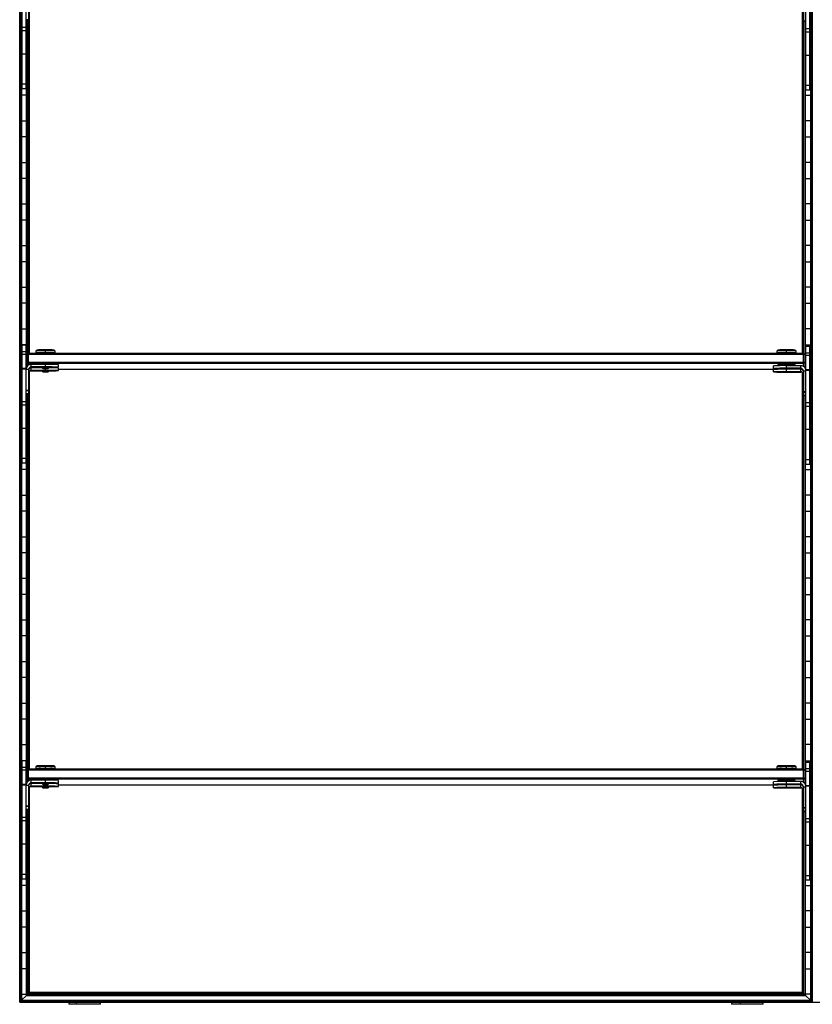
# Model space of a CAD drawing. Header units: millimetres. Extents: x -305 to 1524, y -1202 to 1202.
# Tile 1 of 8: x -305 to 305, y -1202 to -444. Entities that reach past the tile are written whole.
import ezdxf

# ---------------------------------------------------------------- set-up
doc = ezdxf.new("R2010")
doc.units = ezdxf.units.MM

msp = doc.modelspace()

# ---------------------------------------------------------------- linework, layer by layer
at = {"color": 7, "linetype": 'Continuous', "lineweight": 25}
for p, q in [((-304.88, -1200), (-304.88, 1200)), ((-304.52, 1199.65), (-304.52, -1199.65)), ((-303.73, 1198.85), (-303.73, -1198.85)), ((-303.38, 1198.5), (-303.38, -1198.5)), ((303.37, 1198.5), (303.37, -1198.5)), ((303.73, -1198.85), (303.73, 1198.85)), ((304.52, 1199.65), (304.52, -1199.65)), ((304.87, 1200), (304.87, -1200)), ((-303, -497.25), (-303, -406.25)), ((-300, -497.25), (-300, -406.25)), ((300, -498.25), (300, -407.25)), ((303, -498.25), (303, -407.25)), ((-298, -425.22), (-298, -444.18)), ((-297.43, -700.54), (-297.43, -426.78)), ((297.43, -700.54), (297.43, -427.78)), ((298, -426.22), (298, -445.18)), ((-298, -444.18), (-300, -444.18)), ((-299.63, -711.53), (-299.63, -444.18)), ((-299.28, -444.18), (-299.28, -710.92)), ((-298.48, -701.01), (-298.48, -444.18)), ((-298.12, -444.18), (-298.12, -700.66)), ((298, -444.83), (300, -444.83)), ((298, -445.18), (300, -445.18)), ((298.12, -445.18), (298.12, -700.66)), ((298.48, -701.01), (298.48, -445.18)), ((299.27, -445.18), (299.27, -711.92)), ((299.62, -712.53), (299.62, -445.18)), ((-300, -449.92), (-303, -449.92)), ((-300, -452.59), (-303, -452.59)), ((303, -450.92), (300, -450.92)), ((303, -453.59), (300, -453.59)), ((-303.38, -457.8), (-303, -457.8)), ((-300, -457.8), (-299.63, -457.8)), ((300, -457.8), (299.62, -457.8)), ((303.37, -457.8), (303, -457.8)), ((-303, -470.2), (-303.38, -470.2)), ((-300, -470.44), (-303, -470.44)), ((-299.63, -470.2), (-300, -470.2)), ((299.62, -470.2), (300, -470.2)), ((303, -471.44), (300, -471.44)), ((303, -470.2), (303.37, -470.2)), ((-303.38, -489.8), (-303, -489.8)), ((-300, -489.8), (-299.63, -489.8)), ((300, -489.8), (299.62, -489.8)), ((303.37, -489.8), (303, -489.8)), ((-300, -493.68), (-303, -493.68)), ((-300, -497.25), (-303, -497.25)), ((303, -494.68), (300, -494.68)), ((303, -498.25), (300, -498.25)), ((-299.63, -502.2), (-303.38, -502.2)), ((299.62, -502.2), (303.37, -502.2)), ((-303.38, -521.8), (-299.63, -521.8)), ((303.37, -521.8), (299.62, -521.8)), ((-299.63, -534.2), (-303.38, -534.2)), ((299.62, -534.2), (303.37, -534.2)), ((-303.38, -553.8), (-299.63, -553.8)), ((303.37, -553.8), (299.62, -553.8)), ((-299.63, -566.2), (-303.38, -566.2)), ((299.62, -566.2), (303.37, -566.2)), ((-303.38, -585.8), (-299.63, -585.8)), ((303.37, -585.8), (299.62, -585.8)), ((-299.63, -598.2), (-303.38, -598.2)), ((299.62, -598.2), (303.37, -598.2)), ((-303.38, -617.8), (-299.63, -617.8)), ((303.37, -617.8), (299.62, -617.8)), ((-299.63, -630.2), (-303.38, -630.2)), ((299.62, -630.2), (303.37, -630.2)), ((-303.38, -649.8), (-299.63, -649.8)), ((303.37, -649.8), (299.62, -649.8)), ((-299.63, -662.2), (-303.38, -662.2)), ((299.62, -662.2), (303.37, -662.2)), ((-303.38, -681.8), (-299.63, -681.8)), ((303.37, -681.8), (299.62, -681.8)), ((-299.63, -694.2), (-303.38, -694.2)), ((-303, -785.25), (-303, -694.25)), ((-303, -694.25), (-300, -694.25)), ((-300, -785.25), (-300, -694.25)), ((299.62, -694.2), (303.37, -694.2)), ((300, -786.25), (300, -695.25)), ((300, -695.25), (303, -695.25)), ((303, -786.25), (303, -695.25)), ((-300, -699.52), (-303, -699.52)), ((-300, -701.49), (-303, -701.49)), ((-299, -701.54), (-298, -700.54)), ((-299, -701.54), (-298, -701.52)), ((-299, -701.54), (-299, -710.57)), ((-298, -709.75), (-298, -700.54)), ((-298, -700.54), (298, -700.54)), ((298, -701.52), (-298, -701.52)), ((-291.75, -698.19), (-292.5, -698.94)), ((-292.5, -698.94), (-292.5, -700.39)), ((-291.75, -700.39), (-291.75, -700.54)), ((-285, -700.26), (-285, -698.08)), ((-285, -700.28), (-285, -700.54)), ((-277.5, -698.94), (-278.25, -698.19)), ((-278.25, -700.54), (-278.25, -700.39)), ((-277.5, -700.39), (-277.5, -698.94)), ((278.25, -698.19), (277.5, -698.94)), ((277.5, -698.94), (277.5, -700.39)), ((278.25, -700.39), (278.25, -700.54)), ((285, -700.26), (285, -698.08)), ((285, -700.28), (285, -700.54)), ((292.5, -698.94), (291.75, -698.19)), ((291.75, -700.54), (291.75, -700.39)), ((292.5, -700.39), (292.5, -698.94)), ((298, -710.75), (298, -700.54)), ((299, -701.54), (298, -700.54)), ((299, -701.54), (298, -701.52)), ((299, -701.54), (299, -711.57)), ((303, -700.52), (300, -700.52)), ((303, -702.49), (300, -702.49)), ((-298, -707.52), (-299, -707.54)), ((-298, -708.54), (-299, -707.54)), ((-298, -707.52), (298, -707.52)), ((298, -708.54), (-298, -708.54)), ((-296, -711.57), (-296, -709.22)), ((-285, -709.22), (-296, -709.22)), ((-285, -711.22), (-296, -711.22)), ((-296, -711.57), (-287.5, -711.57)), ((-296, -714.18), (-296, -711.84)), ((-287.5, -711.84), (-296, -711.84)), ((-287.5, -711.39), (-287.5, -711.89)), ((-287.5, -711.89), (-287, -712.39)), ((-285, -711.22), (-285, -709.22)), ((-285, -712.36), (-285, -711.35)), ((-283, -712.39), (-282.5, -711.89)), ((-282.5, -711.89), (-282.5, -711.39)), ((-275, -711.39), (-275, -709.39)), ((-275, -714.01), (-275, -712.01)), ((275, -712.39), (275, -710.39)), ((278.25, -709.39), (278.25, -710.26)), ((285, -712.22), (285, -709.27)), ((296, -710.22), (285, -710.22)), ((291.75, -710.22), (291.75, -709.39)), ((296, -712.57), (296, -710.22)), ((298, -707.52), (299, -707.54)), ((298, -708.54), (299, -707.54)), ((-303.38, -713.8), (-303, -713.8)), ((-300, -712.48), (-303, -712.48)), ((-300, -712.92), (-303, -712.92)), ((-298, -713.22), (-300, -713.22)), ((-298, -713.22), (-298, -732.18)), ((-297.43, -1020.49), (-297.43, -714.78)), ((-285, -713.83), (-296, -713.83)), ((-296, -714.18), (-287.5, -714.18)), ((-287.5, -714.01), (-287.5, -714.51)), ((-287.5, -714.51), (-287, -715.01)), ((-285, -713.83), (-285, -712.43)), ((-285, -714.97), (-285, -713.97)), ((-283, -715.01), (-282.5, -714.51)), ((-282.5, -714.51), (-282.5, -714.01)), ((-275, -712.86), (278.25, -712.86)), ((275, -715.01), (275, -713.01)), ((278.25, -712.52), (278.25, -712.88)), ((282.98, -712.37), (283, -712.39)), ((282.98, -714.99), (283, -715.01)), ((296, -712.22), (285, -712.22)), ((285, -712.36), (285, -712.35)), ((285, -712.43), (285, -712.43)), ((285, -712.57), (296, -712.57)), ((285, -714.83), (285, -712.57)), ((296, -712.84), (285, -712.84)), ((296, -714.83), (285, -714.83)), ((285, -714.97), (285, -714.97)), ((285, -715.05), (285, -715.04)), ((285, -715.18), (296, -715.18)), ((287, -712.39), (287.02, -712.37)), ((287, -715.01), (287.02, -714.99)), ((291.75, -712.84), (291.75, -712.57)), ((296, -715.18), (296, -712.84)), ((296.49, -712.86), (297.05, -712.86)), ((297.43, -1020.49), (297.43, -715.78)), ((298, -714.22), (300, -714.22)), ((298, -714.22), (298, -733.18)), ((300, -713.8), (299.98, -713.8)), ((303, -713.48), (300, -713.48)), ((303, -713.92), (300, -713.92)), ((303.37, -713.8), (303, -713.8)), ((-303, -726.2), (-303.38, -726.2)), ((303, -726.2), (303.37, -726.2)), ((-298, -729.21), (-300, -729.21)), ((-298, -729.56), (-300, -729.56)), ((-298, -731.83), (-300, -731.83)), ((-298, -732.18), (-300, -732.18)), ((-299.63, -1031.48), (-299.63, -732.18)), ((-299.28, -732.18), (-299.28, -1030.87)), ((-298.48, -1020.96), (-298.48, -732.18)), ((-298.12, -732.18), (-298.12, -1020.61)), ((298, -730.21), (300, -730.21)), ((298, -730.56), (300, -730.56)), ((298, -732.83), (300, -732.83)), ((298, -733.18), (300, -733.18)), ((298.12, -733.18), (298.12, -1020.61)), ((298.48, -1020.96), (298.48, -733.18)), ((299.27, -733.18), (299.27, -1031.87)), ((299.62, -1032.48), (299.62, -733.18)), ((-300, -737.92), (-303, -737.92)), ((-300, -740.59), (-303, -740.59)), ((303, -738.92), (300, -738.92)), ((303, -741.59), (300, -741.59)), ((-303.38, -745.8), (-303, -745.8)), ((-300, -745.8), (-299.63, -745.8)), ((300, -745.8), (299.62, -745.8)), ((303.37, -745.8), (303, -745.8)), ((-303, -758.2), (-303.38, -758.2)), ((-300, -758.44), (-303, -758.44)), ((-299.63, -758.2), (-300, -758.2)), ((299.62, -758.2), (300, -758.2)), ((303, -759.44), (300, -759.44)), ((303, -758.2), (303.37, -758.2)), ((-303.38, -777.8), (-303, -777.8)), ((-300, -777.8), (-299.63, -777.8)), ((300, -777.8), (299.62, -777.8)), ((303.37, -777.8), (303, -777.8)), ((-300, -781.68), (-303, -781.68)), ((-300, -785.25), (-303, -785.25)), ((303, -782.68), (300, -782.68)), ((303, -786.25), (300, -786.25)), ((-299.63, -790.2), (-303.38, -790.2)), ((299.62, -790.2), (303.37, -790.2)), ((-303.38, -809.8), (-299.63, -809.8)), ((303.37, -809.8), (299.62, -809.8)), ((-299.63, -822.2), (-303.38, -822.2)), ((299.62, -822.2), (303.37, -822.2)), ((-303.38, -841.8), (-299.63, -841.8)), ((303.37, -841.8), (299.62, -841.8)), ((-299.63, -854.2), (-303.38, -854.2)), ((299.62, -854.2), (303.37, -854.2)), ((-303.38, -873.8), (-299.63, -873.8)), ((303.37, -873.8), (299.62, -873.8)), ((-299.63, -886.2), (-303.38, -886.2)), ((299.62, -886.2), (303.37, -886.2)), ((-303.38, -905.8), (-299.63, -905.8)), ((303.37, -905.8), (299.62, -905.8)), ((-299.63, -918.2), (-303.38, -918.2)), ((299.62, -918.2), (303.37, -918.2)), ((-303.38, -937.8), (-299.63, -937.8)), ((303.37, -937.8), (299.62, -937.8)), ((-299.63, -950.2), (-303.38, -950.2)), ((299.62, -950.2), (303.37, -950.2)), ((-303.38, -969.8), (-299.63, -969.8)), ((303.37, -969.8), (299.62, -969.8)), ((-299.63, -982.2), (-303.38, -982.2)), ((299.62, -982.2), (303.37, -982.2)), ((-303.38, -1001.8), (-299.63, -1001.8)), ((303.37, -1001.8), (299.62, -1001.8)), ((-299.63, -1014.2), (-303.38, -1014.2)), ((-303, -1105.2), (-303, -1014.2)), ((-300, -1105.2), (-300, -1014.2)), ((299.62, -1014.2), (303.37, -1014.2)), ((-300, -1019.47), (-303, -1019.47)), ((-300, -1021.44), (-303, -1021.44)), ((-299, -1021.49), (-298, -1020.49)), ((-299, -1021.49), (-298, -1021.47)), ((-299, -1021.49), (-299, -1030.52)), ((-298, -1029.7), (-298, -1020.49)), ((-298, -1020.49), (298, -1020.49)), ((298, -1021.47), (-298, -1021.47)), ((-291.75, -1018.14), (-292.5, -1018.89)), ((-292.5, -1018.89), (-292.5, -1020.34)), ((-291.75, -1020.34), (-291.75, -1020.49)), ((-285, -1020.21), (-285, -1018.03)), ((-285, -1020.23), (-285, -1020.49)), ((-277.5, -1018.89), (-278.25, -1018.14)), ((-278.25, -1020.49), (-278.25, -1020.34)), ((-277.5, -1020.34), (-277.5, -1018.89)), ((278.25, -1018.14), (277.5, -1018.89)), ((277.5, -1018.89), (277.5, -1020.34)), ((278.25, -1020.34), (278.25, -1020.49)), ((285, -1020.21), (285, -1018.03)), ((285, -1020.23), (285, -1020.49)), ((292.5, -1018.89), (291.75, -1018.14)), ((291.75, -1020.49), (291.75, -1020.34)), ((292.5, -1020.34), (292.5, -1018.89)), ((298, -1030.7), (298, -1020.49)), ((299, -1021.49), (298, -1020.49)), ((299, -1021.49), (298, -1021.47)), ((299, -1021.49), (299, -1031.52)), ((300, -1106.2), (300, -1015.2)), ((300, -1015.2), (303, -1015.2)), ((303, -1020.47), (300, -1020.47)), ((303, -1022.44), (300, -1022.44)), ((303, -1106.2), (303, -1015.2)), ((-298, -1027.47), (-299, -1027.49)), ((-298, -1028.49), (-299, -1027.49)), ((-298, -1027.47), (298, -1027.47)), ((298, -1028.49), (-298, -1028.49)), ((-296, -1031.52), (-296, -1029.17)), ((-285, -1029.17), (-296, -1029.17)), ((-285, -1031.17), (-285, -1029.17)), ((-275, -1031.34), (-275, -1029.34)), ((278.25, -1029.34), (278.25, -1030.21)), ((285, -1032.17), (285, -1029.23)), ((296, -1030.17), (285, -1030.17)), ((291.75, -1030.17), (291.75, -1029.34)), ((296, -1032.52), (296, -1030.17)), ((298, -1027.47), (299, -1027.49)), ((298, -1028.49), (299, -1027.49)), ((-303.38, -1033.8), (-303, -1033.8)), ((-300, -1032.43), (-303, -1032.43)), ((-300, -1032.87), (-303, -1032.87)), ((-298, -1033.17), (-300, -1033.17)), ((-298, -1033.17), (-298, -1052.13)), ((-297.43, -1192.55), (-297.43, -1034.73)), ((-285, -1031.17), (-296, -1031.17)), ((-296, -1031.52), (-287.5, -1031.52)), ((-296, -1034.14), (-296, -1031.79)), ((-287.5, -1031.79), (-296, -1031.79)), ((-285, -1033.79), (-296, -1033.79)), ((-296, -1034.14), (-287.5, -1034.14)), ((-287.5, -1031.34), (-287.5, -1031.84)), ((-287.5, -1031.84), (-287, -1032.34)), ((-287.5, -1033.96), (-287.5, -1034.46)), ((-287.5, -1034.46), (-287, -1034.96)), ((-285, -1032.31), (-285, -1031.3)), ((-285, -1033.79), (-285, -1032.38)), ((-285, -1034.93), (-285, -1033.92)), ((-283, -1032.34), (-282.5, -1031.84)), ((-283, -1034.96), (-282.5, -1034.46)), ((-282.5, -1031.84), (-282.5, -1031.34)), ((-282.5, -1034.46), (-282.5, -1033.96)), ((-275, -1033.96), (-275, -1031.96)), ((-275, -1032.82), (278.25, -1032.82)), ((275, -1032.34), (275, -1030.34)), ((275, -1034.96), (275, -1032.96)), ((278.25, -1032.47), (278.25, -1032.83)), ((282.98, -1032.33), (283, -1032.34)), ((282.98, -1034.94), (283, -1034.96)), ((296, -1032.17), (285, -1032.17)), ((285, -1032.31), (285, -1032.3)), ((285, -1032.38), (285, -1032.38)), ((285, -1032.52), (296, -1032.52)), ((285, -1034.79), (285, -1032.52)), ((296, -1032.79), (285, -1032.79)), ((296, -1034.79), (285, -1034.79)), ((285, -1034.93), (285, -1034.92)), ((285, -1035), (285, -1035)), ((285, -1035.14), (296, -1035.14)), ((287, -1032.34), (287.02, -1032.33)), ((287, -1034.96), (287.02, -1034.94)), ((291.75, -1032.79), (291.75, -1032.52)), ((296, -1035.14), (296, -1032.79)), ((296.49, -1032.82), (297.05, -1032.82)), ((297.43, -1192.55), (297.43, -1035.73)), ((298, -1034.17), (300, -1034.17)), ((298, -1034.17), (298, -1053.13)), ((300, -1033.8), (299.98, -1033.8)), ((303, -1033.43), (300, -1033.43)), ((303, -1033.87), (300, -1033.87)), ((303.37, -1033.8), (303, -1033.8)), ((-303, -1046.2), (-303.38, -1046.2)), ((-298, -1049.17), (-300, -1049.17)), ((-298, -1049.51), (-300, -1049.51)), ((-298, -1051.78), (-300, -1051.78)), ((-298, -1052.13), (-300, -1052.13)), ((-299.63, -1194.75), (-299.63, -1052.13)), ((-299.28, -1052.13), (-299.28, -1194.4)), ((-298.48, -1193.6), (-298.48, -1052.13)), ((-298.12, -1052.13), (-298.12, -1193.25)), ((298, -1050.17), (300, -1050.17)), ((298, -1050.51), (300, -1050.51)), ((298, -1052.78), (300, -1052.78)), ((303, -1046.2), (303.37, -1046.2)), ((-300, -1057.87), (-303, -1057.87)), ((-300, -1060.54), (-303, -1060.54)), ((298, -1053.13), (300, -1053.13)), ((298.12, -1053.13), (298.12, -1193.25)), ((298.48, -1193.6), (298.48, -1053.13)), ((299.27, -1053.13), (299.27, -1194.4)), ((299.62, -1194.75), (299.62, -1053.13)), ((303, -1058.87), (300, -1058.87)), ((-303.38, -1065.8), (-303, -1065.8)), ((-300, -1065.8), (-299.63, -1065.8)), ((300, -1065.8), (299.62, -1065.8)), ((303, -1061.54), (300, -1061.54)), ((303.37, -1065.8), (303, -1065.8)), ((-303, -1078.2), (-303.38, -1078.2)), ((-300, -1078.39), (-303, -1078.39)), ((-299.63, -1078.2), (-300, -1078.2)), ((299.62, -1078.2), (300, -1078.2)), ((303, -1079.39), (300, -1079.39)), ((303, -1078.2), (303.37, -1078.2)), ((-303.38, -1097.8), (-303, -1097.8)), ((-300, -1097.8), (-299.63, -1097.8)), ((300, -1097.8), (299.62, -1097.8)), ((303.37, -1097.8), (303, -1097.8)), ((-300, -1101.63), (-303, -1101.63)), ((-300, -1105.2), (-303, -1105.2)), ((303, -1102.63), (300, -1102.63)), ((-299.63, -1110.2), (-303.38, -1110.2)), ((299.62, -1110.2), (303.37, -1110.2)), ((303, -1106.2), (300, -1106.2)), ((-303.38, -1129.8), (-299.63, -1129.8)), ((303.37, -1129.8), (299.62, -1129.8)), ((-299.63, -1142.2), (-303.38, -1142.2)), ((299.62, -1142.2), (303.37, -1142.2)), ((-303.38, -1161.8), (-299.63, -1161.8)), ((303.37, -1161.8), (299.62, -1161.8)), ((-299.63, -1174.2), (-303.38, -1174.2)), ((299.62, -1174.2), (303.37, -1174.2)), ((-303.38, -1193.8), (-299.63, -1193.8)), ((-299.63, -1194.75), (-303.38, -1198.5)), ((-299.63, -1194.75), (299.62, -1194.75)), ((-298.48, -1193.6), (-299.28, -1194.4)), ((-299.28, -1194.4), (299.27, -1194.4)), ((-298.48, -1193.6), (298.48, -1193.6)), ((-297.43, -1192.55), (-298.12, -1193.25)), ((-298.12, -1193.25), (298.12, -1193.25)), ((297.43, -1192.55), (-297.43, -1192.55)), ((297.43, -1192.55), (298.12, -1193.25)), ((298.48, -1193.6), (299.27, -1194.4)), ((303.37, -1193.8), (299.62, -1193.8)), ((299.62, -1194.75), (303.37, -1198.5)), ((-304.88, -1200), (1524.38, -1200)), ((-303.73, -1198.85), (-304.52, -1199.65)), ((-304.52, -1199.65), (304.52, -1199.65)), ((-303.73, -1198.85), (303.73, -1198.85)), ((-303.38, -1198.5), (303.37, -1198.5)), ((-266.98, -1200), (-266.98, -1201.6)), ((-242.78, -1201.6), (-266.98, -1201.6)), ((-261.49, -1200), (-261.49, -1201.6)), ((-242.78, -1201.6), (-242.78, -1200)), ((242.78, -1200), (242.78, -1201.6)), ((266.98, -1201.6), (242.78, -1201.6)), ((249.31, -1200), (249.31, -1201.6)), ((266.98, -1201.6), (266.98, -1200)), ((303.73, -1198.85), (304.52, -1199.65))]:
    msp.add_line(p, q, dxfattribs=at)
at = {"color": 7, "linetype": 'Continuous', "lineweight": 25, "flags": 128}
for points in [[(-291.75, -700.45), (-291.76, -700.45), (-292.31, -700.42), (-292.5, -700.39), (-292.31, -700.36), (-291.76, -700.34), (-290.86, -700.31), (-289.68, -700.29), (-288.25, -700.28), (-286.67, -700.27), (-285, -700.26)], [(-285, -700.26), (-283.33, -700.27), (-281.75, -700.28), (-280.32, -700.29), (-279.14, -700.31), (-278.24, -700.34), (-277.69, -700.36), (-277.5, -700.39), (-277.69, -700.42), (-278.24, -700.45), (-278.25, -700.45)], [(278.25, -700.45), (278.24, -700.45), (277.69, -700.42), (277.5, -700.39), (277.69, -700.36), (278.24, -700.34), (279.14, -700.31), (280.32, -700.29), (281.75, -700.28), (283.33, -700.27), (285, -700.26)], [(285, -700.26), (286.67, -700.27), (288.25, -700.28), (289.68, -700.29), (290.86, -700.31), (291.76, -700.34), (292.31, -700.36), (292.5, -700.39), (292.31, -700.42), (291.76, -700.45), (291.75, -700.45)], [(-296, -711.84), (-296.78, -711.91), (-297.31, -712.06)], [(-287.5, -711.89), (-287.5, -711.89), (-287.31, -711.87), (-286.77, -711.86), (-285.96, -711.85), (-285, -711.85)], [(-285, -711.85), (-284.04, -711.85), (-283.23, -711.86), (-282.69, -711.87), (-282.5, -711.89), (-282.5, -711.89)], [(-285, -712.36), (-285.77, -712.36), (-286.41, -712.37), (-286.85, -712.38), (-287, -712.39), (-286.85, -712.4), (-286.41, -712.42), (-285.77, -712.42), (-285, -712.43)], [(-285, -714.97), (-285.77, -714.98), (-286.41, -714.98), (-286.85, -715), (-287, -715.01), (-286.85, -715.02), (-286.41, -715.03), (-285.77, -715.04), (-285, -715.04)], [(-285, -712.43), (-284.23, -712.42), (-283.59, -712.42), (-283.15, -712.4), (-283, -712.39), (-283.15, -712.38), (-283.59, -712.37), (-284.23, -712.36), (-285, -712.36)], [(-285, -715.04), (-284.23, -715.04), (-283.59, -715.03), (-283.15, -715.02), (-283, -715.01), (-283.15, -715), (-283.59, -714.98), (-284.23, -714.98), (-285, -714.97)], [(285, -712.43), (284.14, -712.43), (283.41, -712.42), (282.92, -712.41), (282.75, -712.39), (282.92, -712.38), (283.41, -712.36), (284.14, -712.36), (285, -712.35)], [(285, -715.05), (284.14, -715.05), (283.41, -715.04), (282.92, -715.02), (282.75, -715.01), (282.92, -714.99), (283.41, -714.98), (284.14, -714.97), (285, -714.97)], [(285, -712.36), (284.23, -712.36), (283.59, -712.37), (283.15, -712.38), (283, -712.39), (283.15, -712.4), (283.59, -712.42), (284.23, -712.42), (285, -712.43)], [(285, -714.97), (284.23, -714.98), (283.59, -714.98), (283.15, -715), (283, -715.01), (283.15, -715.02), (283.59, -715.03), (284.23, -715.04), (285, -715.04)], [(285, -712.35), (285.86, -712.36), (286.59, -712.36), (287.08, -712.38), (287.25, -712.39), (287.08, -712.41), (286.59, -712.42), (285.86, -712.43), (285, -712.43)], [(285, -712.43), (285.77, -712.42), (286.41, -712.42), (286.85, -712.4), (287, -712.39), (286.85, -712.38), (286.41, -712.37), (285.77, -712.36), (285, -712.36)], [(285, -715.04), (285.77, -715.04), (286.41, -715.03), (286.85, -715.02), (287, -715.01), (286.85, -715), (286.41, -714.98), (285.77, -714.98), (285, -714.97)], [(285, -714.97), (285.86, -714.97), (286.59, -714.98), (287.08, -714.99), (287.25, -715.01), (287.08, -715.02), (286.59, -715.04), (285.86, -715.05), (285, -715.05)], [(297.31, -713.06), (296.78, -712.91), (296, -712.84)], [(-292.06, -1020.39), (-292.31, -1020.37), (-292.5, -1020.34), (-292.31, -1020.32), (-291.76, -1020.29), (-290.86, -1020.26), (-289.68, -1020.24), (-288.25, -1020.23), (-286.67, -1020.22), (-285, -1020.21)], [(-291.75, -1020.4), (-291.76, -1020.4), (-292, -1020.39)], [(-285, -1020.21), (-283.33, -1020.22), (-281.75, -1020.23), (-280.32, -1020.24), (-279.14, -1020.26), (-278.24, -1020.29), (-277.69, -1020.32), (-277.5, -1020.34), (-277.69, -1020.37), (-278.24, -1020.4), (-278.25, -1020.4)], [(278.25, -1020.4), (278.24, -1020.4), (277.69, -1020.37), (277.5, -1020.34), (277.69, -1020.32), (278.24, -1020.29), (279.14, -1020.26), (280.32, -1020.24), (281.75, -1020.23), (283.33, -1020.22), (285, -1020.21)], [(285, -1020.21), (286.67, -1020.22), (288.25, -1020.23), (289.68, -1020.24), (290.86, -1020.26), (291.76, -1020.29), (292.31, -1020.32), (292.5, -1020.34), (292.31, -1020.37), (291.76, -1020.4), (291.75, -1020.4)], [(-296, -1031.79), (-296.78, -1031.86), (-297.31, -1032.01)], [(-287.5, -1034.46), (-287.5, -1034.46), (-287.31, -1034.44), (-286.77, -1034.43), (-285.96, -1034.42), (-285, -1034.42)], [(-285, -1032.31), (-285.77, -1032.31), (-286.41, -1032.32), (-286.85, -1032.33), (-287, -1032.34), (-286.85, -1032.36), (-286.41, -1032.37), (-285.77, -1032.37), (-285, -1032.38)], [(-285, -1034.93), (-285.77, -1034.93), (-286.41, -1034.94), (-286.85, -1034.95), (-287, -1034.96), (-286.85, -1034.97), (-286.41, -1034.98), (-285.77, -1034.99), (-285, -1035)], [(-285, -1031.8), (-284.04, -1031.8), (-283.23, -1031.81), (-282.69, -1031.83), (-282.5, -1031.84), (-282.5, -1031.84)], [(-285, -1032.38), (-284.23, -1032.37), (-283.59, -1032.37), (-283.15, -1032.36), (-283, -1032.34), (-283.15, -1032.33), (-283.59, -1032.32), (-284.23, -1032.31), (-285, -1032.31)], [(-285, -1034.42), (-284.04, -1034.42), (-283.23, -1034.43), (-282.69, -1034.44), (-282.5, -1034.46), (-282.5, -1034.46)], [(-285, -1035), (-284.23, -1034.99), (-283.59, -1034.98), (-283.15, -1034.97), (-283, -1034.96), (-283.15, -1034.95), (-283.59, -1034.94), (-284.23, -1034.93), (-285, -1034.93)], [(285, -1032.38), (284.14, -1032.38), (283.41, -1032.37), (282.92, -1032.36), (282.75, -1032.34), (282.92, -1032.33), (283.41, -1032.32), (284.14, -1032.31), (285, -1032.3)], [(285, -1035), (284.14, -1035), (283.41, -1034.99), (282.92, -1034.98), (282.75, -1034.96), (282.92, -1034.95), (283.41, -1034.93), (284.14, -1034.92), (285, -1034.92)], [(285, -1032.31), (284.23, -1032.31), (283.59, -1032.32), (283.15, -1032.33), (283, -1032.34), (283.15, -1032.36), (283.59, -1032.37), (284.23, -1032.37), (285, -1032.38)], [(285, -1034.93), (284.23, -1034.93), (283.59, -1034.94), (283.15, -1034.95), (283, -1034.96), (283.15, -1034.97), (283.59, -1034.98), (284.23, -1034.99), (285, -1035)], [(285, -1032.3), (285.86, -1032.31), (286.59, -1032.32), (287.08, -1032.33), (287.25, -1032.34), (287.08, -1032.36), (286.59, -1032.37), (285.86, -1032.38), (285, -1032.38)], [(285, -1032.38), (285.77, -1032.37), (286.41, -1032.37), (286.85, -1032.36), (287, -1032.34), (286.85, -1032.33), (286.41, -1032.32), (285.77, -1032.31), (285, -1032.31)], [(285, -1034.92), (285.86, -1034.92), (286.59, -1034.93), (287.08, -1034.95), (287.25, -1034.96), (287.08, -1034.98), (286.59, -1034.99), (285.86, -1035), (285, -1035)], [(285, -1035), (285.77, -1034.99), (286.41, -1034.98), (286.85, -1034.97), (287, -1034.96), (286.85, -1034.95), (286.41, -1034.94), (285.77, -1034.93), (285, -1034.93)], [(297.31, -1033.01), (296.78, -1032.86), (296, -1032.79)]]:
    msp.add_lwpolyline(points, dxfattribs=at)
at = {"color": 7, "linetype": 'Continuous', "lineweight": 25}
for centre, radius, start, end in [((-286.6, -822.23), 123.43, 89.25854, 92.74116), ((-286.54, -805.34), 107.28, 89.1797, 92.78539), ((-286.55, -804.68), 104.41, 89.14727, 92.85242), ((-282.94, -774.68), 76.63, 86.49325, 91.54166), ((-282.85, -790.46), 91.67, 86.65543, 91.34487), ((-282.92, -774.3), 74.05, 86.38746, 91.61285), ((283.4, -822.23), 123.43, 89.25854, 92.74116), ((283.46, -805.34), 107.28, 89.1797, 92.78539), ((283.45, -804.68), 104.41, 89.14727, 92.85242), ((287.06, -774.68), 76.63, 86.49325, 91.54166), ((287.15, -790.46), 91.67, 86.65543, 91.34487), ((287.08, -774.3), 74.05, 86.38746, 91.61285), ((-296, -713.22), 4, 89.99564, 179.99564), ((-296, -713.22), 2, 89.99564, 179.99564), ((-296, -713.57), 2, 89.99564, 179.99564), ((-282.5, -852.6), 143.4, 87.00167, 90.99863), ((-282.5, -854.59), 143.4, 87.00167, 90.99863), ((-281.4, -593.71), 117.85, 269.46681, 273.11461), ((-280.69, -797.87), 86.05, 86.21089, 91.20769), ((282.5, -853.6), 143.4, 89.00137, 92.99833), ((283.45, -813.68), 104.41, 89.14727, 92.85242), ((287.08, -783.29), 74.05, 86.38746, 91.61285), ((296, -714.22), 4, 0.00436, 90.00436), ((-296, -715.83), 2, 89.99564, 179.99564), ((-296, -716.18), 2, 89.99564, 179.99564), ((-285.62, -750.31), 35.85, 89.00137, 92.99833), ((-282.5, -857.21), 143.4, 87.00167, 90.99863), ((-284.38, -750.31), 35.85, 87.00167, 90.99863), ((-281.4, -596.33), 117.85, 269.46681, 273.11461), ((282.5, -855.59), 143.4, 89.00137, 92.99833), ((282.5, -569.19), 143.4, 267.00167, 270.99863), ((282.5, -856.21), 143.4, 89.00137, 92.99833), ((282.5, -858.21), 143.4, 89.00137, 92.99833), ((282.5, -571.81), 143.4, 267.00167, 270.99863), ((296, -714.22), 2, 0.00436, 90.00436), ((296, -714.57), 2, 0.00436, 90.00436), ((296, -716.83), 2, 0.00436, 90.00436), ((296, -717.18), 2, 0.00436, 90.00436), ((-286.6, -1142.18), 123.43, 89.25854, 92.74116), ((-286.54, -1125.29), 107.28, 89.1797, 92.78539), ((-286.55, -1124.63), 104.41, 89.14727, 92.85242), ((-282.94, -1094.63), 76.63, 86.49325, 91.54166), ((-282.85, -1110.41), 91.67, 86.65543, 91.34487), ((-282.92, -1094.25), 74.05, 86.38746, 91.61285), ((283.4, -1142.18), 123.43, 89.25854, 92.74116), ((283.46, -1125.29), 107.28, 89.1797, 92.78539), ((283.45, -1124.63), 104.41, 89.14727, 92.85242), ((287.06, -1094.63), 76.63, 86.49325, 91.54166), ((287.15, -1110.41), 91.67, 86.65543, 91.34487), ((287.08, -1094.25), 74.05, 86.38746, 91.61285), ((-296, -1033.17), 4, 89.99564, 179.99564), ((-282.5, -1172.55), 143.4, 87.00167, 90.99863), ((282.5, -1173.55), 143.4, 89.00137, 92.99833), ((283.45, -1133.63), 104.41, 89.14727, 92.85242), ((287.08, -1103.25), 74.05, 86.38746, 91.61285), ((296, -1034.17), 4, 0.00436, 90.00436), ((-296, -1033.17), 2, 89.99564, 179.99564), ((-296, -1033.52), 2, 89.99564, 179.99564), ((-296, -1035.79), 2, 89.99564, 179.99564), ((-296, -1036.14), 2, 89.99564, 179.99564), ((-285.62, -1067.64), 35.85, 89.00137, 92.99833), ((-282.5, -1174.55), 143.4, 87.00167, 90.99863), ((-282.5, -1177.16), 143.4, 87.00167, 90.99863), ((-281.4, -913.67), 117.85, 269.46681, 273.11461), ((-280.69, -1117.82), 86.05, 86.21089, 91.20769), ((-281.4, -916.28), 117.85, 269.46681, 273.11461), ((282.5, -1175.55), 143.4, 89.00137, 92.99833), ((282.5, -889.14), 143.4, 267.00167, 270.99863), ((282.5, -1176.16), 143.4, 89.00137, 92.99833), ((282.5, -1178.16), 143.4, 89.00137, 92.99833), ((282.5, -891.76), 143.4, 267.00167, 270.99863), ((296, -1034.17), 2, 0.00436, 90.00436), ((296, -1034.52), 2, 0.00436, 90.00436), ((296, -1036.79), 2, 0.00436, 90.00436), ((296, -1037.14), 2, 0.00436, 90.00436)]:
    msp.add_arc(centre, radius, start, end, dxfattribs=at)
for points, knots in [([(-299.28, -1194.4), (-299.32, -1194.45), (-299.42, -1194.55), (-299.53, -1194.66), (-299.59, -1194.72), (-299.62, -1194.74), (-299.62, -1194.75), (-299.63, -1194.75)], [0, 0, 0, 0, 0.31012, 0.616121, 0.758896, 0.886022, 1, 1, 1, 1]), ([(-299.28, -1194.4), (-299.32, -1194.45), (-299.42, -1194.55), (-299.53, -1194.66), (-299.59, -1194.72), (-299.62, -1194.74), (-299.62, -1194.75), (-299.63, -1194.75)], [0, 0, 0, 0, 0.31012, 0.616121, 0.758896, 0.886022, 1, 1, 1, 1]), ([(-298.12, -1193.25), (-298.13, -1193.25), (-298.13, -1193.26), (-298.18, -1193.31), (-298.26, -1193.38), (-298.36, -1193.48), (-298.44, -1193.56), (-298.48, -1193.6)], [0, 0, 0, 0, 0.146754, 0.316126, 0.510248, 0.757793, 1, 1, 1, 1]), ([(-298.12, -1193.25), (-298.13, -1193.25), (-298.13, -1193.26), (-298.18, -1193.31), (-298.26, -1193.38), (-298.36, -1193.48), (-298.44, -1193.56), (-298.48, -1193.6)], [0, 0, 0, 0, 0.146754, 0.316126, 0.510248, 0.757793, 1, 1, 1, 1]), ([(298.12, -1193.25), (298.12, -1193.25), (298.13, -1193.26), (298.17, -1193.29), (298.19, -1193.32), (298.26, -1193.39), (298.3, -1193.43), (298.39, -1193.51), (298.43, -1193.56), (298.48, -1193.6)], [0, 0, 0, 0, 0.25, 0.25, 0.5, 0.5, 0.75, 0.75, 1, 1, 1, 1]), ([(298.12, -1193.25), (298.13, -1193.25), (298.13, -1193.26), (298.18, -1193.31), (298.26, -1193.38), (298.36, -1193.48), (298.44, -1193.56), (298.48, -1193.6)], [0, 0, 0, 0, 0.146754, 0.316126, 0.510248, 0.757793, 1, 1, 1, 1]), ([(299.27, -1194.4), (299.32, -1194.45), (299.42, -1194.55), (299.53, -1194.66), (299.59, -1194.72), (299.62, -1194.74), (299.62, -1194.75), (299.62, -1194.75)], [0, 0, 0, 0, 0.31012, 0.616121, 0.758896, 0.886022, 1, 1, 1, 1]), ([(299.27, -1194.4), (299.32, -1194.44), (299.36, -1194.49), (299.45, -1194.57), (299.49, -1194.61), (299.56, -1194.68), (299.58, -1194.71), (299.62, -1194.74), (299.62, -1194.75), (299.62, -1194.75)], [0, 0, 0, 0, 0.25, 0.25, 0.5, 0.5, 0.75, 0.75, 1, 1, 1, 1]), ([(-304.52, -1199.65), (-304.57, -1199.7), (-304.67, -1199.8), (-304.78, -1199.91), (-304.84, -1199.97), (-304.87, -1199.99), (-304.87, -1200), (-304.88, -1200)], [0, 0, 0, 0, 0.31012, 0.616121, 0.758896, 0.886022, 1, 1, 1, 1]), ([(-304.52, -1199.65), (-304.57, -1199.7), (-304.67, -1199.8), (-304.78, -1199.91), (-304.84, -1199.97), (-304.87, -1199.99), (-304.87, -1200), (-304.88, -1200)], [0, 0, 0, 0, 0.31012, 0.616121, 0.758896, 0.886022, 1, 1, 1, 1]), ([(-303.38, -1198.5), (-303.38, -1198.5), (-303.38, -1198.51), (-303.43, -1198.56), (-303.51, -1198.63), (-303.61, -1198.73), (-303.69, -1198.81), (-303.73, -1198.85)], [0, 0, 0, 0, 0.146754, 0.316126, 0.510248, 0.757793, 1, 1, 1, 1]), ([(-303.38, -1198.5), (-303.38, -1198.5), (-303.38, -1198.51), (-303.43, -1198.56), (-303.51, -1198.63), (-303.61, -1198.73), (-303.69, -1198.81), (-303.73, -1198.85)], [0, 0, 0, 0, 0.146754, 0.316126, 0.510248, 0.757793, 1, 1, 1, 1]), ([(303.37, -1198.5), (303.37, -1198.5), (303.38, -1198.51), (303.42, -1198.54), (303.44, -1198.57), (303.51, -1198.64), (303.55, -1198.68), (303.64, -1198.76), (303.68, -1198.81), (303.73, -1198.85)], [0, 0, 0, 0, 0.25, 0.25, 0.5, 0.5, 0.75, 0.75, 1, 1, 1, 1]), ([(303.37, -1198.5), (303.38, -1198.5), (303.38, -1198.51), (303.43, -1198.56), (303.51, -1198.63), (303.61, -1198.73), (303.69, -1198.81), (303.73, -1198.85)], [0, 0, 0, 0, 0.146754, 0.316126, 0.510248, 0.757793, 1, 1, 1, 1]), ([(304.52, -1199.65), (304.57, -1199.69), (304.61, -1199.74), (304.7, -1199.82), (304.74, -1199.86), (304.81, -1199.93), (304.83, -1199.96), (304.87, -1199.99), (304.87, -1200), (304.87, -1200)], [0, 0, 0, 0, 0.25, 0.25, 0.5, 0.5, 0.75, 0.75, 1, 1, 1, 1]), ([(304.52, -1199.65), (304.57, -1199.7), (304.67, -1199.8), (304.78, -1199.91), (304.84, -1199.97), (304.87, -1199.99), (304.87, -1200), (304.87, -1200)], [0, 0, 0, 0, 0.31012, 0.616121, 0.758896, 0.886022, 1, 1, 1, 1]), ([(305.23, -1199.65), (305.18, -1199.7), (305.08, -1199.8), (304.97, -1199.91), (304.91, -1199.97), (304.88, -1199.99), (304.88, -1200), (304.87, -1200)], [0, 0, 0, 0, 0.31012, 0.616121, 0.758896, 0.886022, 1, 1, 1, 1])]:
    msp.add_open_spline(points, degree=3, knots=knots, dxfattribs=at)

doc.saveas('drawing.dxf')
